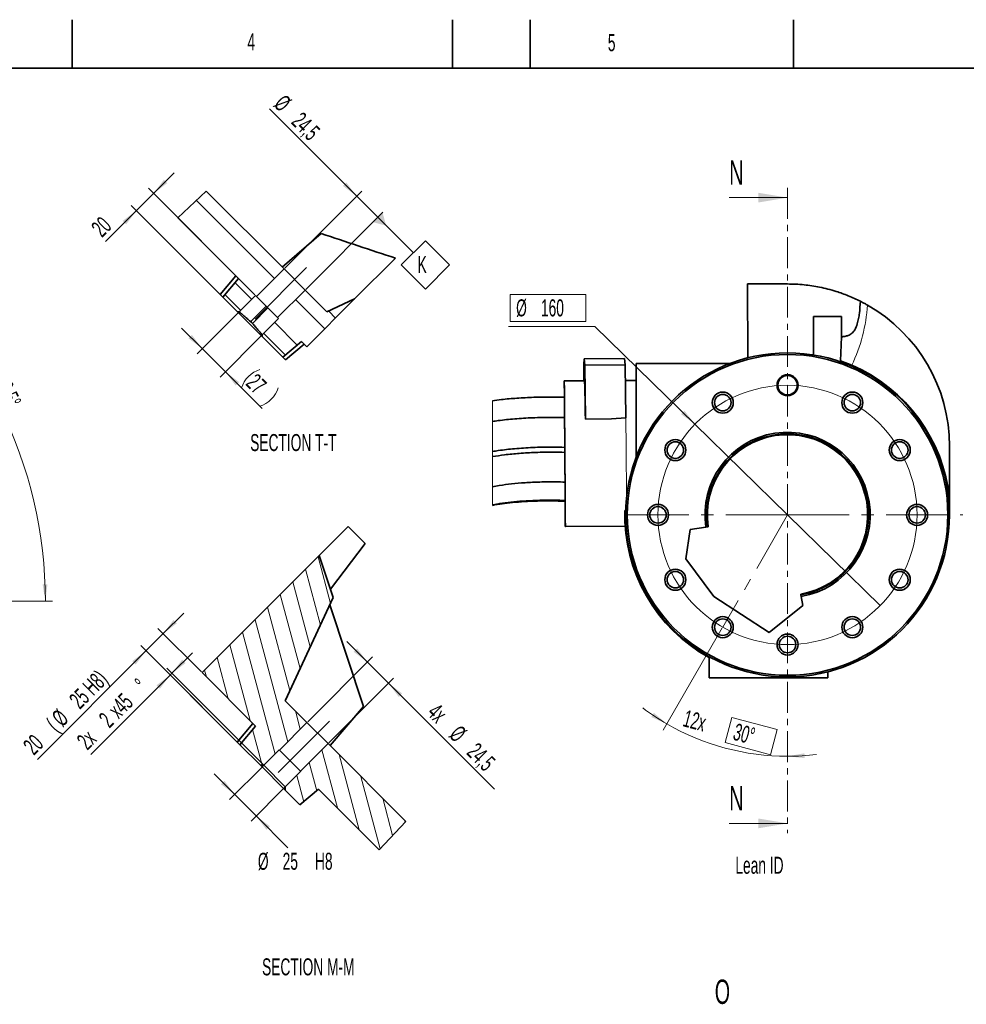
# Model space of a CAD drawing. Header units: millimetres. Extents: x 0 to 6335, y 0 to 4200.
# Tile 11 of 12: x 2139 to 4088, y 2175 to 4200. Entities that reach past the tile are written whole.
import ezdxf

# ---------------------------------------------------------------- set-up
doc = ezdxf.new("R2010")
doc.units = ezdxf.units.MM
doc.header["$LTSCALE"] = 10
doc.linetypes.add('CENTER', pattern=[10.16, 6.35, -1.27, 1.27, -1.27])
doc.linetypes.add('CENTERX2', pattern=[20.32, 12.7, -2.54, 2.54, -2.54])
doc.styles.add('SLDTEXTSTYLE0', font='TXT', dxfattribs={"width": 0.605})
doc.dimstyles.new('SLDDIMSTYLE13', dxfattribs={"dimtxt": 35, "dimasz": 35, "dimexe": 0, "dimexo": 0.0625, "dimgap": -8.75, "dimtad": 1, "dimdec": 4, "dimlfac": 3, "dimzin": 12, "dimdsep": 46, "dimtxsty": 'SLDTEXTSTYLE0', "dimsah": 1, "dimcen": 0.09, "dimadec": 1, "dimazin": 3, "dimtfac": 1, "dimtofl": 0, "dimtmove": 0, "dimatfit": 3, "dimfxl": 1, "dimfrac": 2, "dimtolj": 1, "dimarcsym": 0})
doc.dimstyles.new('SLDDIMSTYLE18', dxfattribs={"dimtxt": 35, "dimasz": 35, "dimexe": 0, "dimexo": 0.0625, "dimgap": 8.75, "dimtad": 1, "dimdec": 1, "dimlfac": 0.4, "dimrnd": 1e-09, "dimzin": 12, "dimdsep": 46, "dimtxsty": 'SLDTEXTSTYLE0', "dimsah": 1, "dimcen": 0.09, "dimadec": 0, "dimazin": 3, "dimtfac": 1, "dimtmove": 0, "dimatfit": 0, "dimfxl": 1, "dimfrac": 2, "dimtolj": 1, "dimtzin": 12, "dimarcsym": 0})
doc.dimstyles.new('SLDDIMSTYLE23', dxfattribs={"dimtxt": 35, "dimasz": 35, "dimexe": 0, "dimexo": 0.0625, "dimgap": -8.75, "dimtad": 0, "dimtih": 1, "dimtoh": 1, "dimdec": 1, "dimlfac": 0.3, "dimrnd": 1e-09, "dimzin": 12, "dimdsep": 46, "dimtxsty": 'SLDTEXTSTYLE0', "dimblk1": 'NONE', "dimsah": 1, "dimcen": 0, "dimadec": 0, "dimazin": 3, "dimtfac": 1, "dimtmove": 0, "dimatfit": 3, "dimldrblk": 'NONE', "dimfxl": 1, "dimfrac": 2, "dimtolj": 1, "dimarcsym": 0})
doc.dimstyles.new('SLDDIMSTYLE3', dxfattribs={"dimtxt": 35, "dimasz": 35, "dimexe": 0, "dimexo": 0.0625, "dimgap": 8.75, "dimtad": 1, "dimdec": 4, "dimlfac": 10, "dimzin": 12, "dimdsep": 46, "dimtxsty": 'SLDTEXTSTYLE0', "dimsah": 1, "dimcen": 0.09, "dimadec": 1, "dimazin": 3, "dimtfac": 1, "dimtofl": 0, "dimtmove": 0, "dimatfit": 3, "dimfxl": 1, "dimfrac": 2, "dimtolj": 1, "dimtzin": 12, "dimarcsym": 0})
doc.dimstyles.new('SLDDIMSTYLE7', dxfattribs={"dimtxt": 35, "dimasz": 35, "dimexe": 0, "dimexo": 0.0625, "dimgap": 8.75, "dimtad": 1, "dimdec": 1, "dimlfac": 0.4, "dimrnd": 1e-09, "dimzin": 12, "dimdsep": 46, "dimtxsty": 'SLDTEXTSTYLE0', "dimsah": 1, "dimcen": 0.09, "dimadec": 0, "dimazin": 3, "dimtfac": 1, "dimtmove": 0, "dimatfit": 0, "dimfxl": 1, "dimfrac": 2, "dimtolj": 1, "dimtzin": 12, "dimarcsym": 0})
doc.dimstyles.new('SLDDIMSTYLE8', dxfattribs={"dimtxt": 35, "dimasz": 35, "dimexe": 0, "dimexo": 0.0625, "dimgap": 8.75, "dimtad": 0, "dimtih": 1, "dimtoh": 1, "dimdec": 1, "dimlfac": 0.4, "dimrnd": 1e-09, "dimzin": 12, "dimdsep": 46, "dimtxsty": 'SLDTEXTSTYLE0', "dimsah": 1, "dimcen": 0.09, "dimadec": 0, "dimazin": 3, "dimtfac": 1, "dimtmove": 0, "dimatfit": 0, "dimfxl": 1, "dimfrac": 2, "dimtolj": 1, "dimarcsym": 0})

# ---------------------------------------------------------------- blocks, each defined once
blk = doc.blocks.new('_D_3')
at = {"color": 7, "linetype": 'Continuous', "lineweight": 0}
for p, q in [((1534.5, 3322.5), (1848.3, 3731.6)), ((1635.6, 3003.6), (2207.3, 3003.6))]:
    blk.add_line(p, q, dxfattribs=at)
at = {"color": 7, "linetype": 'Continuous', "lineweight": 18}
blk.add_arc((1289.7, 3003.6), 902.6, 0, 52.5, dxfattribs=at)
for points in [[(1839.2, 3719.7), (1863.4, 3693.9), (1869.6, 3701.7)], [(2192.3, 3003.6), (2196.6, 3038.7), (2186.6, 3038.5)]]:
    blk.add_solid(points, dxfattribs=at)
at = {"color": 7, "linetype": 'Continuous', "lineweight": 18, "insert": (2114.7, 3473.3), "char_height": 35, "attachment_point": 1, "rotation": 296.25, "style": 'SLDTEXTSTYLE0'}
blk.add_mtext('52,5°', dxfattribs=at)
blk = doc.blocks.new('_D_9')
at = {"color": 7, "linetype": 'Continuous', "lineweight": 0}
for p, q in [((2452.8, 2855.5), (2495.2, 2897.9)), ((2591.2, 2709.9), (2438.6, 2862.5)), ((2640.6, 2667.6), (2442.1, 2866.1)), ((2449.2, 2851.9), (2286.1, 2688.8)), ((2449.2, 2851.9), (2452.8, 2855.5))]:
    blk.add_line(p, q, dxfattribs=at)
at = {"color": 7, "linetype": 'Continuous', "lineweight": 18}
for points in [[(2452.8, 2855.5), (2481, 2876.7), (2474, 2883.7)], [(2449.2, 2851.9), (2420.9, 2830.7), (2428, 2823.6)]]:
    blk.add_solid(points, dxfattribs=at)
at = {"color": 7, "linetype": 'Continuous', "lineweight": 18, "char_height": 35, "attachment_point": 1, "rotation": 45, "style": 'SLDTEXTSTYLE0'}
for s, insert in [('x45', (2318.4, 2785)), ('%%d', (2373.3, 2839.8)), ('2', (2299.5, 2766.1)), ('2x', (2254.1, 2720.7))]:
    blk.add_mtext(s, dxfattribs=dict(at, insert=insert))
blk = doc.blocks.new('_D_10')
at = {"color": 7, "linetype": 'Continuous', "lineweight": 0}
for p, q in [((2434.7, 2937.1), (2477.2, 2979.5)), ((2434.7, 2937.1), (2399.4, 2901.8)), ((2513.6, 2858.3), (2424.1, 2947.7)), ((2399.4, 2901.8), (2175.8, 2678.2)), ((2591.2, 2709.9), (2388.8, 2912.4))]:
    blk.add_line(p, q, dxfattribs=at)
at = {"color": 7, "linetype": 'Continuous', "lineweight": 18}
for points in [[(2434.7, 2937.1), (2463, 2958.3), (2456, 2965.4)], [(2399.4, 2901.8), (2371.1, 2880.5), (2378.2, 2873.5)]]:
    blk.add_solid(points, dxfattribs=at)
at = {"color": 7, "linetype": 'Continuous', "lineweight": 18, "char_height": 35, "attachment_point": 1, "rotation": 45, "style": 'SLDTEXTSTYLE0'}
for s, insert in [('25 H8)', (2238.5, 2804.8)), ('%%c', (2202.5, 2768.6)), ('(', (2190.9, 2757.2)), ('20', (2143.8, 2710.1))]:
    blk.add_mtext(s, dxfattribs=dict(at, insert=insert))
blk = doc.blocks.new('_D_11')
at = {"color": 7, "linetype": 'Continuous', "lineweight": 0}
for p, q in [((2855.1, 2878.5), (2812.7, 2920.9)), ((2732.2, 2755.6), (2865.7, 2889.1)), ((2855.1, 2878.5), (2898.4, 2835.2)), ((2775.5, 2712.3), (2909, 2845.8)), ((2898.4, 2835.2), (3116.5, 2617.1))]:
    blk.add_line(p, q, dxfattribs=at)
at = {"color": 7, "linetype": 'Continuous', "lineweight": 18}
for points in [[(2855.1, 2878.5), (2833.9, 2906.8), (2826.8, 2899.7)], [(2898.4, 2835.2), (2919.7, 2806.9), (2926.7, 2814)]]:
    blk.add_solid(points, dxfattribs=at)
at = {"color": 7, "linetype": 'Continuous', "lineweight": 18, "char_height": 35, "attachment_point": 1, "rotation": 315, "style": 'SLDTEXTSTYLE0'}
for s, insert in [('4x', (3000.8, 2796.7)), ('%%c', (3046.1, 2751.3)), ('24,5', (3082.3, 2715.3))]:
    blk.add_mtext(s, dxfattribs=dict(at, insert=insert))
blk = doc.blocks.new('_D_12')
at = {"color": 7, "linetype": 'Continuous', "lineweight": 0}
for p, q in [((2640.6, 2664.8), (2571.4, 2595.6)), ((2582, 2606.2), (2539.6, 2648.7)), ((2684.8, 2620.6), (2615.6, 2551.4)), ((2582, 2606.2), (2626.2, 2562)), ((2626.2, 2562), (2691.6, 2496.6))]:
    blk.add_line(p, q, dxfattribs=at)
at = {"color": 7, "linetype": 'Continuous', "lineweight": 18}
for points in [[(2582, 2606.2), (2560.8, 2634.5), (2553.7, 2627.4)], [(2626.2, 2562), (2647.4, 2533.8), (2654.5, 2540.8)]]:
    blk.add_solid(points, dxfattribs=at)
at = {"color": 7, "linetype": 'Continuous', "lineweight": 18, "char_height": 35, "attachment_point": 1, "style": 'SLDTEXTSTYLE0'}
for s, insert in [('%%c', (2629.7, 2486.3)), ('25', (2680.7, 2486.4)), ('H8', (2747.3, 2486.4))]:
    blk.add_mtext(s, dxfattribs=dict(at, insert=insert))
blk = doc.blocks.new('_D_28')
at = {"color": 7, "linetype": 'Continuous', "lineweight": 0}
for p, q in [((2833.1, 3836.9), (2653.4, 4016.6)), ((2684.9, 3688.6), (2843.7, 3847.5)), ((2833.1, 3836.9), (2876.4, 3793.5)), ((2728.2, 3645.3), (2887, 3804.1))]:
    blk.add_line(p, q, dxfattribs=at)
at = {"color": 7, "linetype": 'Continuous', "lineweight": 18}
blk.add_solid([(2833.1, 3836.9), (2811.9, 3865.1), (2804.8, 3858.1)], dxfattribs=at)
at = {"color": 7, "linetype": 'Continuous', "lineweight": 18, "char_height": 35, "attachment_point": 1, "rotation": 315, "style": 'SLDTEXTSTYLE0'}
for s, insert in [('%%c', (2685.3, 4048.5)), ('24,5', (2721.4, 4012.5))]:
    blk.add_mtext(s, dxfattribs=dict(at, insert=insert))
blk = doc.blocks.new('_D_29')
at = {"color": 7, "linetype": 'Continuous', "lineweight": 0}
for p, q in [((2415, 3842.6), (2457.5, 3885)), ((2623.3, 3634.3), (2404.4, 3853.2)), ((2415, 3842.6), (2379.7, 3807.2)), ((2556, 3630.9), (2369.1, 3817.8)), ((2379.7, 3807.2), (2315.9, 3743.4))]:
    blk.add_line(p, q, dxfattribs=at)
at = {"color": 7, "linetype": 'Continuous', "lineweight": 18}
for points in [[(2415, 3842.6), (2443.3, 3863.8), (2436.2, 3870.8)], [(2379.7, 3807.2), (2351.4, 3786), (2358.5, 3778.9)]]:
    blk.add_solid(points, dxfattribs=at)
at = {"color": 7, "linetype": 'Continuous', "lineweight": 18, "insert": (2284, 3775.3), "char_height": 35, "attachment_point": 1, "rotation": 45, "style": 'SLDTEXTSTYLE0'}
blk.add_mtext('20', dxfattribs=at)
blk = doc.blocks.new('_D_30')
at = {"color": 7, "linetype": 'Continuous', "lineweight": 0}
for p, q in [((2589.7, 3597.9), (2504.6, 3512.7)), ((2515.2, 3523.3), (2472.8, 3565.8)), ((2637.4, 3550.1), (2552.3, 3465)), ((2515.2, 3523.3), (2562.9, 3475.6)), ((2562.9, 3475.6), (2638.2, 3400.3))]:
    blk.add_line(p, q, dxfattribs=at)
at = {"color": 7, "linetype": 'Continuous', "lineweight": 18}
for centre, start, end in [((2652.9, 3423.6), 108.4349, 161.5651), ((2614.7, 3461.8), 288.4349, 341.5651)]:
    blk.add_arc(centre, 60.1, start, end, dxfattribs=at)
for points in [[(2515.2, 3523.3), (2494, 3551.6), (2486.9, 3544.5)], [(2562.9, 3475.6), (2584.1, 3447.3), (2591.2, 3454.4)]]:
    blk.add_solid(points, dxfattribs=at)
at = {"color": 7, "linetype": 'Continuous', "lineweight": 18, "insert": (2627.8, 3474.5), "char_height": 35, "attachment_point": 1, "rotation": 315, "style": 'SLDTEXTSTYLE0'}
blk.add_mtext('27', dxfattribs=at)
blk = doc.blocks.new('SW_DATUMTAG_3')
at = {"color": 0, "linetype": 'Continuous', "lineweight": 18}
for p, q in [((-82, 124.9), (-8.7, 51.6)), ((-33.5, 26.9), (16, 76.4)), ((16, 76.4), (65.5, 26.9)), ((16, -22.6), (-33.5, 26.9)), ((65.5, 26.9), (16, -22.6))]:
    blk.add_line(p, q, dxfattribs=at)
at = {"color": 0, "linetype": 'Continuous', "lineweight": 0}
blk.add_solid([(-72.1, 134.8), (-91.9, 115), (-64.7, 107.6)], dxfattribs=at)
at = {"color": 0, "linetype": 'Continuous', "lineweight": 0, "insert": (0, 45.1), "char_height": 35, "attachment_point": 1, "style": 'SLDTEXTSTYLE0'}
blk.add_mtext('K', dxfattribs=at)
blk = doc.blocks.new('_D_35')
at = {"color": 7, "linetype": 'Continuous', "lineweight": 0}
for p, q in [((3585.6, 2948.7), (3464.2, 2738.3)), ((3591.4, 2712.9), (3605.3, 2764.7)), ((3605.3, 2764.7), (3698.8, 2739.7)), ((3698.8, 2739.7), (3684.9, 2687.8)), ((3684.9, 2687.8), (3591.4, 2712.9))]:
    blk.add_line(p, q, dxfattribs=at)
at = {"color": 7, "linetype": 'Continuous', "lineweight": 18}
for start, end in [(233.0851, 240), (240, 270), (270, 276.9149)]:
    blk.add_arc((3720, 3181.3), 496.5, start, end, dxfattribs=at)
for points in [[(3471.7, 2751.3), (3444.7, 2774.1), (3439.4, 2765.6)], [(3720, 2684.8), (3755.1, 2681), (3754.8, 2691)]]:
    blk.add_solid(points, dxfattribs=at)
at = {"color": 7, "linetype": 'Continuous', "lineweight": 18, "char_height": 35, "attachment_point": 1, "rotation": 345, "style": 'SLDTEXTSTYLE0'}
for s, insert in [('12x', (3511.4, 2781)), ('30°', (3614.7, 2753.3))]:
    blk.add_mtext(s, dxfattribs=dict(at, insert=insert))
blk = doc.blocks.new('_D_36')
at = {"color": 7, "linetype": 'Continuous', "lineweight": 0}
for p, q in [((3149.3, 3579.5), (3149.3, 3635)), ((3149.3, 3635), (3304.6, 3635)), ((3304.6, 3635), (3304.6, 3579.5)), ((3323.6, 3568.8), (3145.3, 3568.8)), ((3304.6, 3579.5), (3149.3, 3579.5)), ((3529.3, 3367.8), (3323.6, 3568.8)), ((3910.6, 2994.9), (3529.3, 3367.8))]:
    blk.add_line(p, q, dxfattribs=at)
at = {"color": 7, "linetype": 'Continuous', "lineweight": 18}
blk.add_solid([(3529.3, 3367.8), (3507.7, 3395.8), (3500.7, 3388.6)], dxfattribs=at)
at = {"color": 7, "linetype": 'Continuous', "lineweight": 18, "char_height": 35, "attachment_point": 1, "style": 'SLDTEXTSTYLE0'}
for s, insert in [('%%c', (3161.3, 3624.7)), ('160', (3212.4, 3624.7))]:
    blk.add_mtext(s, dxfattribs=dict(at, insert=insert))
blk = doc.blocks.new('_None')

msp = doc.modelspace()

# ---------------------------------------------------------------- hatches: boundary and pattern name
at = {"linetype": 'Continuous', "lineweight": 18}
h = msp.add_hatch(dxfattribs=at)
h.set_pattern_fill('ANSI32', scale=10, angle=90, style=0)
h.paths.add_polyline_path([(2683.494871, 3687.223413), (2523.491433, 3847.226851), (2464.947474, 3792.633725), (2589.665836, 3667.915363), (2557.403688, 3629.466833), (2587.593514, 3599.277007), (2591.129048, 3599.277007), (2624.71662, 3632.864579), (2626.926329, 3630.65487)], flags=0)
h = msp.add_hatch(dxfattribs=at)
h.set_pattern_fill('ANSI32', scale=10, angle=90, style=0)
h.paths.add_polyline_path([(2828.906473, 3625.542694), (2771.803257, 3598.915027), (2726.805161, 3643.913122), (2670.236619, 3587.34458), (2672.446328, 3585.134871), (2638.858756, 3551.547299), (2638.858756, 3548.011765), (2681.147375, 3505.723146), (2719.595905, 3537.985294), (2730.472489, 3527.10871)], flags=0)
h = msp.add_hatch(dxfattribs=at)
h.set_pattern_fill('ANSI31', scale=10, angle=60, style=0)
h.paths.add_polyline_path([(2784.755636, 3011.361157), (2755.855395, 3097.734873), (2514.986623, 2856.866101), (2624.882892, 2746.969833), (2592.620744, 2708.521302), (2634.909363, 2666.232683), (2641.980431, 2666.232683), (2673.800236, 2698.052488), (2674.242178, 2697.610547), (2730.81072, 2754.179089), (2685.812625, 2799.177184)], flags=0)
h = msp.add_hatch(dxfattribs=at)
h.set_pattern_fill('ANSI31', scale=10, angle=60, style=0)
h.paths.add_polyline_path([(2717.99441, 2653.858314), (2686.174605, 2622.038509), (2686.174605, 2614.967442), (2716.364431, 2584.777616), (2754.812961, 2617.039763), (2879.531323, 2492.321401), (2934.124448, 2550.865361), (2774.12101, 2710.868799), (2717.552468, 2654.300256)], flags=0)

# ---------------------------------------------------------------- linework, layer by layer
at = {"color": 7, "linetype": 'Continuous', "lineweight": 35}
for p, q in [((2247.5, 4100), (2247.5, 4200)), ((3030, 4100), (3030, 4200)), ((3190, 4100), (3190, 4200)), ((3732.5, 4100), (3732.5, 4200)), ((5860, 4100), (200, 4100)), ((2523.491433, 3847.226851), (2464.947474, 3792.633725)), ((2683.494871, 3687.223413), (2523.491433, 3847.226851)), ((2589.665836, 3667.915363), (2464.947474, 3792.633725)), ((2759.757063, 3760.222298), (2679.651095, 3691.067189)), ((2828.906473, 3625.542694), (2912.718113, 3709.354334)), ((2626.926329, 3630.65487), (2683.494871, 3687.223413)), ((2683.494871, 3687.223413), (2726.805161, 3643.913122)), ((2584.362535, 3673.218664), (2552.100387, 3634.770134)), ((2589.665836, 3667.915363), (2557.403688, 3629.466833)), ((3637.822352, 3656.341419), (3638.371162, 3504.587471)), ((3637.822352, 3656.341419), (3719.950027, 3656.341419)), ((2557.403688, 3629.466833), (2552.100387, 3634.770134)), ((2587.593514, 3599.277007), (2557.403688, 3629.466833)), ((2624.71662, 3632.864579), (2591.129048, 3599.277007)), ((2624.71662, 3632.864579), (2626.926329, 3630.65487)), ((2670.236619, 3587.34458), (2626.926329, 3630.65487)), ((2726.805161, 3643.913122), (2670.236619, 3587.34458)), ((2771.803257, 3598.915027), (2726.805161, 3643.913122)), ((2828.906473, 3625.542694), (2730.472489, 3527.10871)), ((2771.803257, 3598.915027), (2828.906473, 3625.542694)), ((3869.819996, 3620.749747), (3869.819897, 3620.746816)), ((2587.593514, 3599.277007), (2591.129048, 3599.277007)), ((2638.858756, 3548.011765), (2587.593514, 3599.277007)), ((2638.858756, 3551.547299), (2672.446328, 3585.134871)), ((2670.236619, 3587.34458), (2672.446328, 3585.134871)), ((3773.510761, 3589.674766), (3773.509147, 3510.34374)), ((3773.510761, 3589.674766), (3830.752728, 3589.674766)), ((3830.768672, 3547.679221), (3830.752728, 3589.674766)), ((2638.858756, 3551.547299), (2638.858756, 3548.011765)), ((2681.147375, 3505.723146), (2638.858756, 3548.011765)), ((3828.929968, 3498.119523), (3830.768672, 3547.679221)), ((2681.147375, 3505.723146), (2719.595905, 3537.985294)), ((2686.450675, 3500.419845), (2724.899206, 3532.681993)), ((2730.472489, 3527.10871), (2719.595905, 3537.985294)), ((2686.450675, 3500.419845), (2681.147375, 3505.723146)), ((3300.659068, 3495.99278), (3300.989488, 3495.995462)), ((3300.933857, 3457.335169), (3300.659068, 3495.99278)), ((3300.659068, 3495.99278), (3300.990234, 3493.114943)), ((3300.987899, 3502.132182), (3384.313964, 3502.809043)), ((3300.990234, 3493.114943), (3300.987899, 3502.132182)), ((3300.987899, 3502.132182), (3302.425501, 3489.639496)), ((3302.425501, 3489.639496), (3385.751565, 3490.316381)), ((3302.425501, 3489.639496), (3303.789975, 3378.593782)), ((3384.313964, 3502.809043), (3385.751565, 3490.316381)), ((3385.751565, 3490.316381), (3387.093467, 3381.108031)), ((3601.647747, 3493.008077), (3408.283353, 3493.008077)), ((3408.283353, 3299.557328), (3408.283353, 3493.008077)), ((3828.929968, 3498.119523), (3852.132417, 3489.16087)), ((3301.770912, 3457.341179), (3260.422182, 3457.044596)), ((3408.280165, 3458.127166), (3386.1493, 3457.947383)), ((3303.789975, 3378.593782), (3303.784276, 3378.633072)), ((3303.789975, 3378.593782), (3357.428236, 3379.029492)), ((3357.428236, 3379.029492), (3387.093467, 3381.108031)), ((4053.283341, 3323.00808), (4053.283341, 3214.716393)), ((3262.198488, 3210.712097), (3262.196414, 3211.063423)), ((4053.283341, 3214.716393), (4053.283341, 3181.341418)), ((3386.733368, 3190.160472), (3385.065784, 3190.147644)), ((2815.507005, 3157.386483), (2755.855395, 3097.734873)), ((2850.473665, 3122.419823), (2815.507005, 3157.386483)), ((3262.572941, 3157.187626), (3385.75437, 3158.07116)), ((3510.568646, 3090.626776), (3519.47692, 3151.380513)), ((3519.47692, 3151.380513), (3551.81732, 3156.21382)), ((3551.81732, 3156.21382), (3555.11404, 3156.706517)), ((3555.11404, 3156.706517), (3556.762407, 3156.952868)), ((2779.036304, 3028.454438), (2850.473665, 3122.419823)), ((2755.855395, 3097.734873), (2514.986623, 2856.866101)), ((2755.855395, 3097.734873), (2784.755636, 3011.361157)), ((3510.568646, 3090.626776), (3568.116409, 3013.390642)), ((3747.457944, 3016.960488), (3747.182868, 3018.604297)), ((2784.755636, 3011.361157), (2685.812625, 2799.177184)), ((3568.116409, 3013.390642), (3682.328718, 2939.220292)), ((3748.008119, 3013.67287), (3747.457944, 3016.960488)), ((3748.008119, 3013.67287), (3751.142181, 2994.944351)), ((2847.317487, 2786.873247), (2777.675738, 2996.178267)), ((3682.328718, 2939.220292), (3751.142181, 2994.944351)), ((3558.283356, 2846.341416), (3558.283356, 2887.932345)), ((2624.882892, 2746.969833), (2514.986623, 2856.866101)), ((3802.990573, 2858.517354), (3802.990573, 2846.341416)), ((3719.950027, 2846.341416), (3558.283356, 2846.341416)), ((3719.950027, 2846.341416), (3759.592555, 2846.341416)), ((3759.592555, 2846.341416), (3802.990573, 2846.341416)), ((2730.81072, 2754.179089), (2685.812625, 2799.177184)), ((2847.317487, 2786.873247), (2778.190616, 2706.799193)), ((2619.579591, 2752.273133), (2587.317443, 2713.824603)), ((2624.882892, 2746.969833), (2592.620744, 2708.521302)), ((2674.242178, 2697.610547), (2730.81072, 2754.179089)), ((2730.81072, 2754.179089), (2774.12101, 2710.868799)), ((2592.620744, 2708.521302), (2587.317443, 2713.824603)), ((2634.909363, 2666.232683), (2592.620744, 2708.521302)), ((2641.980431, 2666.232683), (2673.800236, 2698.052488)), ((2673.800236, 2698.052488), (2674.242178, 2697.610547)), ((2717.552468, 2654.300256), (2674.242178, 2697.610547)), ((2774.12101, 2710.868799), (2717.552468, 2654.300256)), ((2934.124448, 2550.865361), (2774.12101, 2710.868799)), ((2634.909363, 2666.232683), (2641.980431, 2666.232683)), ((2686.174605, 2614.967442), (2634.909363, 2666.232683)), ((2641.980431, 2666.232683), (2686.174605, 2622.038509)), ((2717.99441, 2653.858314), (2686.174605, 2622.038509)), ((2717.552468, 2654.300256), (2717.99441, 2653.858314)), ((2686.174605, 2622.038509), (2686.174605, 2614.967442)), ((2716.364431, 2584.777616), (2686.174605, 2614.967442)), ((2716.364431, 2584.777616), (2754.812961, 2617.039763)), ((2879.531323, 2492.321401), (2754.812961, 2617.039763)), ((2879.531323, 2492.321401), (2934.124448, 2550.865361))]:
    msp.add_line(p, q, dxfattribs=at)
at = {"color": 7, "linetype": 'CENTER', "lineweight": 18}
msp.add_line((3719.950018, 3853.981419), (3719.950018, 2526.772598), dxfattribs=at)
at = {"color": 7, "linetype": 'Continuous', "lineweight": 18}
for p, q in [((3599.950018, 3833.981419), (3719.950018, 3833.981419)), ((3112.402615, 3416.18298), (3112.402615, 3200.892425)), ((3599.950018, 2546.772598), (3719.950018, 2546.772598))]:
    msp.add_line(p, q, dxfattribs=at)
at = {"color": 7, "linetype": 'CENTERX2', "lineweight": 18, "ltscale": 2.5}
for p, q in [((2729.898754, 3690.317005), (2623.832736, 3584.250988)), ((2671.148585, 2651.206664), (2777.214603, 2757.272681))]:
    msp.add_line(p, q, dxfattribs=at)
at = {"color": 8, "linetype": 'Continuous', "lineweight": 18}
for p, q in [((2646.813707, 3610.767492), (2614.923304, 3578.877089)), ((2650.349241, 3607.231958), (2618.458838, 3575.341555)), ((3870.326387, 3480.693956), (3870.333192, 3478.824233))]:
    msp.add_line(p, q, dxfattribs=at)
at = {"color": 7, "linetype": 'CENTERX2', "lineweight": 18}
for q in [(3367.75268, 3181.34142), (3586.616685, 2950.401312), (4080.836397, 3181.34142)]:
    msp.add_line((3719.950018, 3181.34142), q, dxfattribs=at)
at = {"color": 7, "linetype": 'Continuous', "lineweight": 35, "flags": 128}
for points in [[(3260.599382, 3423.675507), (3260.597569, 3423.959722), (3260.548345, 3431.805581), (3260.506548, 3438.675587), (3260.472511, 3444.515948), (3260.446484, 3449.280967), (3260.428689, 3452.933341), (3260.419264, 3455.44451), (3260.418271, 3456.794803), (3260.425734, 3456.973667), (3260.441579, 3455.979685), (3260.465694, 3453.820656), (3260.49788, 3450.513467), (3260.53789, 3446.083973), (3260.585412, 3440.566892), (3260.640075, 3434.005365), (3260.701442, 3426.450749), (3260.769044, 3417.962203), (3260.842345, 3408.606112), (3260.920788, 3398.455739), (3261.003725, 3387.590508), (3261.090537, 3376.095454), (3261.18054, 3364.060556), (3261.273014, 3351.579964), (3261.367251, 3338.751405), (3261.462507, 3325.675239), (3261.558036, 3312.453836), (3261.653093, 3299.190648), (3261.746933, 3285.989498), (3261.838811, 3272.953677), (3261.928032, 3260.185232), (3262.013875, 3247.784088), (3262.095682, 3235.847302), (3262.172808, 3224.468278), (3262.244656, 3213.736096), (3262.310644, 3203.734734), (3262.370273, 3194.542475), (3262.423073, 3186.231259), (3262.468633, 3178.866124), (3262.506594, 3172.504725), (3262.536657, 3167.196839), (3262.558574, 3162.98401), (3262.572209, 3159.899212), (3262.577412, 3157.966588), (3262.574183, 3157.201258), (3262.562511, 3157.609217), (3262.542518, 3159.187269), (3262.514343, 3161.923066), (3262.478207, 3165.795195), (3262.434398, 3170.773353), (3262.38325, 3176.818574), (3262.325185, 3183.883556), (3262.260625, 3191.912997), (3262.190106, 3200.844058), (3262.123796, 3209.361587)], [(3303.784276, 3378.633072), (3303.615253, 3390.390808), (3303.440984, 3401.45425), (3303.26294, 3411.730811), (3303.082599, 3421.134512), (3302.901469, 3429.586624), (3302.721072, 3437.016467), (3302.542916, 3443.361878), (3302.368492, 3448.569735), (3302.199258, 3452.596451), (3302.03663, 3455.408374), (3301.881969, 3456.981962), (3301.770912, 3457.341179)]]:
    msp.add_lwpolyline(points, dxfattribs=at)
at = {"color": 8, "linetype": 'Continuous', "lineweight": 18, "flags": 128}
msp.add_lwpolyline([(3387.093467, 3381.108031), (3387.25566, 3368.942921), (3387.410184, 3356.276239), (3387.555768, 3343.212267), (3387.69121, 3329.858517), (3387.815399, 3316.324947), (3387.927312, 3302.722931), (3388.026024, 3289.164451), (3388.110728, 3275.761117), (3388.180721, 3262.62326), (3388.235433, 3249.859013), (3388.274409, 3237.573465), (3388.297329, 3225.867746), (3388.304007, 3214.838198)], dxfattribs=at)
at = {"color": 7, "linetype": 'Continuous', "lineweight": 35}
for centre, radius in [((3719.950016, 3181.34141), 333.333331), ((3719.950022, 3181.341414), 330.000003), ((3719.950014, 3448.008083), 21.666677), ((3719.950025, 3448.008083), 20), ((3586.616691, 3412.281523), 21.666667), ((3586.616679, 3412.281513), 16.999992), ((3853.28335, 3412.281536), 21.666673), ((3853.283355, 3412.281519), 17.000003), ((3489.009915, 3314.674758), 21.666669), ((3489.009911, 3314.674751), 16.999999), ((3950.89013, 3314.674772), 21.666674), ((3950.890135, 3314.674754), 17.000005), ((3453.283351, 3181.34142), 21.666666), ((3986.6167, 3181.34142), 21.666675), ((3453.283351, 3181.341418), 16.999999), ((3986.616681, 3181.341408), 16.999983), ((3489.009912, 3048.008085), 21.666668), ((3489.009909, 3048.008085), 17), ((3950.890127, 3048.008099), 21.666674), ((3950.890133, 3048.008088), 17.000005), ((3586.61669, 2950.401309), 21.666669), ((3586.616681, 2950.401309), 16.999994), ((3853.283348, 2950.401322), 21.666675), ((3853.283357, 2950.401315), 17.000005), ((3719.950017, 2914.674761), 21.666673), ((3719.950023, 2914.674753), 17.000005)]:
    msp.add_circle(centre, radius, dxfattribs=at)
at = {"color": 7, "linetype": 'Continuous', "lineweight": 18}
msp.add_circle((3719.950018, 3181.34142), 266.666667, dxfattribs=at)
at = {"color": 8, "linetype": 'Continuous', "lineweight": 18}
msp.add_arc((3553.282683, 3633.008275), 331.667363, 334.29677145, 356.538507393, dxfattribs=at)
at = {"color": 7, "linetype": 'Continuous', "lineweight": 35}
for centre, radius, start, end in [((3719.95008, 3323.008157), 333.333261, 359.999986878, 60.449879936), ((3719.949917, 3181.34136), 335.000097, 5.71768832, 66.760559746), ((3719.950013, 3181.341415), 169.999996, 279.500004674, 188.499998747), ((3719.950018, 3181.341425), 166.666668, 279.499996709, 188.500001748), ((3719.95002, 3181.341418), 164.999995, 279.499997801, 188.499999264), ((3719.949993, 3181.341414), 334.999975, 178.493677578, 241.145499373)]:
    msp.add_arc(centre, radius, start, end, dxfattribs=at)
for points in [[(2912.718113, 3709.354334), (2861.736381, 3726.325579), (2810.748639, 3743.279473), (2759.757063, 3760.222298)], [(2614.923304, 3578.877089), (2616.195796, 3577.792558), (2617.374307, 3576.614047), (2618.458838, 3575.341555)]]:
    msp.add_open_spline(points, degree=3, dxfattribs=at)
for points, knots in [([(3719.950027, 3656.341419), (3725.458587, 3656.262197), (3736.900308, 3656.097647), (3753.537268, 3654.776581), (3770.056292, 3652.687385), (3786.311714, 3649.812989), (3803.121851, 3645.962932), (3822.911745, 3640.285979), (3845.446549, 3632.30922), (3861.621319, 3624.63811), (3869.819946, 3620.749796)], [0, 0, 0, 0, 0.1063207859, 0.220836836, 0.3219201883, 0.4276379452, 0.5393472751, 0.6546351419, 0.824942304, 1, 1, 1, 1]), ([(3869.819897, 3620.746816), (3869.352101, 3612.481341), (3868.675905, 3600.533652), (3866.231655, 3585.044487), (3863.557196, 3573.589761), (3859.561371, 3563.081122), (3852.971481, 3554.655541), (3845.486238, 3550.40889), (3838.0324, 3548.46074), (3833.327438, 3547.877856), (3830.887604, 3547.688453), (3830.768672, 3547.679221)], [0, 0, 0, 0, 0.2678212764, 0.387133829, 0.5071061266, 0.6486098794, 0.7475865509, 0.8468573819, 0.9207668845, 0.9961376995, 1, 1, 1, 1]), ([(3884.344953, 3612.982963), (3882.572874, 3613.976916), (3877.783665, 3616.663167), (3872.897934, 3619.170294), (3869.819996, 3620.749747)], [0, 0, 0, 0, 0.3700148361, 1, 1, 1, 1]), ([(2591.129048, 3599.277007), (2591.129048, 3599.277007), (2591.167501, 3599.243856), (2591.321612, 3599.111009), (2591.43646, 3599.012009), (2591.891115, 3598.620143), (2592.339974, 3598.233311), (2593.238312, 3597.459489), (2593.57453, 3597.169924), (2594.307835, 3596.538539), (2595.104874, 3595.85243), (2596.027816, 3595.058396), (2597.014759, 3594.209602), (2597.543446, 3593.755063), (2599.199842, 3592.331542), (2600.397361, 3591.303096), (2602.330761, 3589.644286), (2602.998243, 3589.071854), (2604.380799, 3587.886786), (2605.08763, 3587.281217), (2607.239132, 3585.438935), (2608.7206, 3584.17168), (2611.014484, 3582.211845), (2611.793703, 3581.546488), (2613.353983, 3580.215026), (2614.137127, 3579.547138), (2614.923304, 3578.877089)], [0, 0, 0, 0, 0.0625, 0.0625, 0.125, 0.125, 0.25, 0.25, 0.3125, 0.3125, 0.375, 0.4375, 0.4375, 0.5, 0.5, 0.625, 0.625, 0.6875, 0.6875, 0.75, 0.75, 0.875, 0.875, 0.9375, 0.9375, 1, 1, 1, 1]), ([(2618.458838, 3575.341555), (2619.799959, 3573.768003), (2621.12251, 3572.218222), (2623.731346, 3569.164679), (2625.027508, 3567.649408), (2627.48434, 3564.780219), (2628.655655, 3563.413816), (2630.325261, 3561.467822), (2630.868972, 3560.834407), (2631.903709, 3559.629443), (2632.397443, 3559.054736), (2633.809011, 3557.412253), (2634.659699, 3556.423221), (2636.159813, 3554.680035), (2636.788248, 3553.950262), (2637.554669, 3553.060515), (2637.780557, 3552.798337), (2638.171598, 3552.344527), (2638.336436, 3552.153264), (2638.728359, 3551.698544), (2638.858756, 3551.547299), (2638.858756, 3551.547299)], [0, 0, 0, 0, 0.125, 0.125, 0.25, 0.25, 0.375, 0.375, 0.4375, 0.4375, 0.5, 0.5, 0.625, 0.625, 0.75, 0.75, 0.8125, 0.8125, 0.875, 0.875, 1, 1, 1, 1]), ([(3260.701207, 3423.21978), (3252.333537, 3423.448388), (3231.270952, 3424.023828), (3198.569364, 3423.427068), (3163.671409, 3421.63659), (3135.284237, 3419.237201), (3118.579748, 3417.007499), (3112.402615, 3416.18298)], [0, 0, 0, 0, 0.1689450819, 0.4252581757, 0.6598710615, 0.874224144, 1, 1, 1, 1]), ([(3260.696898, 3423.049311), (3260.698645, 3422.975162), (3260.725087, 3421.853186), (3260.725937, 3418.901246), (3260.782788, 3413.595429), (3260.829628, 3406.527719), (3260.891243, 3398.375917), (3260.949856, 3389.975872), (3260.98951, 3384.313508), (3261.007368, 3381.564677), (3261.007835, 3381.492729)], [0, 0, 0, 0, 0.0053541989, 0.0810161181, 0.2130755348, 0.3884038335, 0.5912314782, 0.8015613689, 0.9948060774, 1, 1, 1, 1]), ([(3261.030063, 3381.492332), (3252.327863, 3381.706853), (3230.33504, 3382.249006), (3196.060761, 3381.411521), (3159.249702, 3379.103344), (3131.67675, 3376.43664), (3116.445327, 3374.067434), (3112.402615, 3373.438602)], [0, 0, 0, 0, 0.1752096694, 0.4428024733, 0.6897383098, 0.9176505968, 1, 1, 1, 1]), ([(3261.025356, 3381.27994), (3261.027396, 3381.194326), (3261.058741, 3379.878246), (3261.059152, 3376.417347), (3261.126101, 3370.204068), (3261.180617, 3361.942903), (3261.252872, 3352.425498), (3261.320298, 3342.61418), (3261.386337, 3333.636678), (3261.421196, 3326.646928), (3261.462974, 3322.633389), (3261.458033, 3321.064245), (3261.45754, 3320.907786)], [0, 0, 0, 0, 0.0042554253, 0.065414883, 0.1719559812, 0.3130206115, 0.4759212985, 0.6448947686, 0.8005610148, 0.9220282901, 0.9922255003, 1, 1, 1, 1]), ([(3112.402615, 3311.650527), (3116.468378, 3312.340098), (3131.667583, 3314.917951), (3159.317649, 3317.793554), (3196.418376, 3320.269751), (3230.85669, 3321.143927), (3252.917683, 3320.537987), (3261.449195, 3320.303656)], [0, 0, 0, 0, 0.0827312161, 0.3092774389, 0.5572445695, 0.8287759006, 1, 1, 1, 1]), ([(3261.541185, 3309.943798), (3253.676773, 3310.159674), (3233.578676, 3310.711364), (3202.290662, 3310.055551), (3168.72381, 3308.169351), (3139.077829, 3305.34552), (3120.694606, 3302.570845), (3112.402615, 3301.319291)], [0, 0, 0, 0, 0.15775018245, 0.40314247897, 0.62723942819, 0.83186151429, 1, 1, 1, 1]), ([(3261.421727, 3320.304227), (3261.422771, 3320.161131), (3261.437098, 3318.197297), (3261.461438, 3314.744153), (3261.483946, 3311.4341), (3261.494072, 3309.944791)], [0, 0, 0, 0, 0.0414396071, 0.5687098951, 1, 1, 1, 1]), ([(3261.535423, 3309.714605), (3261.537462, 3309.629264), (3261.568933, 3308.312069), (3261.569152, 3304.849983), (3261.636173, 3298.638622), (3261.690601, 3290.386959), (3261.762723, 3280.884717), (3261.830081, 3271.086342), (3261.89608, 3262.11187), (3261.930992, 3255.115075), (3261.97285, 3251.09255), (3261.967913, 3249.518136), (3261.96742, 3249.360892)], [0, 0, 0, 0, 0.0042431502, 0.0654904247, 0.1720673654, 0.3130074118, 0.4756498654, 0.6443969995, 0.800053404, 0.9217425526, 0.992184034, 1, 1, 1, 1]), ([(3112.402615, 3239.406829), (3117.154901, 3240.256194), (3130.224022, 3242.592008), (3152.622454, 3245.326248), (3180.430184, 3247.781826), (3211.046026, 3249.162169), (3238.541505, 3249.562943), (3255.835359, 3249.011001), (3261.956754, 3248.815633)], [0, 0, 0, 0, 0.0964648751, 0.2652852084, 0.4506927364, 0.6542451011, 0.8776153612, 1, 1, 1, 1]), ([(3261.948247, 3248.815857), (3261.951586, 3248.400338), (3261.970547, 3246.040365), (3262.005083, 3241.394383), (3262.054026, 3234.753666), (3262.103093, 3227.794164), (3262.14909, 3221.304202), (3262.180097, 3216.11035), (3262.205382, 3212.933589), (3262.206999, 3211.573255), (3262.207292, 3211.327075)], [0, 0, 0, 0, 0.0332517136, 0.188855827, 0.3717909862, 0.564669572, 0.745783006, 0.8911433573, 0.9803001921, 1, 1, 1, 1]), ([(3112.402615, 3201.790605), (3119.323225, 3203.024641), (3133.926278, 3205.628558), (3157.132473, 3208.309936), (3182.661254, 3210.40766), (3210.574147, 3211.573962), (3237.360516, 3211.869071), (3254.841131, 3211.302051), (3262.203517, 3211.063237)], [0, 0, 0, 0, 0.1402090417, 0.2958525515, 0.4657815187, 0.6511222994, 0.8530616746, 1, 1, 1, 1]), ([(3112.402615, 3201.736222), (3112.661503, 3201.791989), (3123.64065, 3204.157005), (3146.69146, 3206.968586), (3182.384759, 3210.261247), (3221.2744, 3211.605208), (3248.210418, 3211.017367), (3262.198488, 3210.712097)], [0, 0, 0, 0, 0.0052848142, 0.2241227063, 0.4623862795, 0.7208133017, 1, 1, 1, 1]), ([(3112.402615, 3200.892425), (3114.094363, 3201.215268), (3122.371327, 3202.794799), (3138.125362, 3204.977182), (3160.470507, 3207.464496), (3185.423328, 3209.243551), (3213.184345, 3210.198256), (3239.091539, 3210.30805), (3255.747725, 3209.651682), (3262.175428, 3209.398386)], [0, 0, 0, 0, 0.03437392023, 0.16817624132, 0.31725699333, 0.48310139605, 0.66731779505, 0.87161631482, 1, 1, 1, 1]), ([(3262.190528, 3209.817519), (3262.19133, 3209.795965), (3262.209086, 3209.31901), (3262.197369, 3210.211517), (3262.186182, 3211.06369)], [0, 0, 0, 0, 0.0451903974, 1, 1, 1, 1])]:
    msp.add_open_spline(points, degree=3, knots=knots, dxfattribs=at)
at = {"color": 7, "linetype": 'Continuous', "lineweight": 18}
for points in [[(3719.950018, 3833.981419), (3659.950018, 3843.981419), (3659.950018, 3823.981419)], [(3719.950018, 2546.772598), (3659.950018, 2556.772598), (3659.950018, 2536.772598)]]:
    msp.add_solid(points, dxfattribs=at)

# ---------------------------------------------------------------- block references
at = {"color": 7, "linetype": 'Continuous', "lineweight": 0}
msp.add_blockref('SW_DATUMTAG_3', (2958.480711, 3668.594697), dxfattribs=at)

# ---------------------------------------------------------------- texts
at = {"color": 7, "linetype": 'Continuous', "lineweight": 0, "char_height": 35, "style": 'SLDTEXTSTYLE0'}
for s, insert, attachment_point in [('4', (2608.158338, 4172.110173), 1), ('5', (3350.016802, 4170.285083), 1), ('SECTION T-T', (2702.745522, 3347.628069), 2), ('Lean ID', (3612.561109, 2478.189477), 1)]:
    msp.add_mtext(s, dxfattribs=dict(at, insert=insert, attachment_point=attachment_point))
at = {"color": 7, "linetype": 'Continuous', "char_height": 50, "attachment_point": 1, "style": 'SLDTEXTSTYLE0'}
for s, insert in [('N', (3599.950018, 3910.717262)), ('N', (3599.950018, 2623.508441)), ('O', (3570.160278, 2225.500766))]:
    msp.add_mtext(s, dxfattribs=dict(at, insert=insert))
at = {"color": 7, "linetype": 'Continuous', "lineweight": 18, "insert": (2733.506989, 2269.144843), "char_height": 35, "attachment_point": 2, "style": 'SLDTEXTSTYLE0'}
msp.add_mtext('SECTION M-M', dxfattribs=at)

# ---------------------------------------------------------------- dimensions: what is measured, and where the dimension line sits
at = {"color": 7, "linetype": 'Continuous', "lineweight": 18}
for base, p1, p2, angle, text, dimstyle, picture, middle in [((2876.433375, 3793.541336), (2683.494871, 3687.223413), (2726.805161, 3643.913122), 315, '%%c<>', 'SLDDIMSTYLE18', '_D_28', (2704.507668, 3965.467043)), ((2562.908903, 3475.597446), (2591.129048, 3599.277007), (2638.858756, 3551.547299), 315, '(<>)', 'SLDDIMSTYLE7', '_D_30', (2614.820857, 3423.685492)), ((2399.385921, 2901.756125), (2514.986623, 2856.866101), (2592.620744, 2708.521302), 45, '<> (%%c25 H8)', 'SLDDIMSTYLE7', '_D_10', (2274.130931, 2776.501134)), ((2898.442986, 2835.190774), (2730.81072, 2754.179089), (2774.12101, 2710.868799), 315, '4x %%c<>', 'SLDDIMSTYLE7', '_D_11', (3042.686063, 2690.947698)), ((2452.753809, 2855.459305), (2592.620744, 2708.521302), (2641.980431, 2666.232683), 45, '2x <>x45%%d', 'SLDDIMSTYLE7', '_D_9', (2353.200784, 2755.90628)), ((2626.173909, 2562.037814), (2641.980431, 2666.232683), (2686.174605, 2622.038509), 315, '%%c<>H8', 'SLDDIMSTYLE8', '_D_12', (2719.321995, 2468.889728))]:
    dim = msp.add_linear_dim(base=base, p1=p1, p2=p2, angle=angle, text=text, dimstyle=dimstyle, dxfattribs=at)
    dim.commit()
    dim.dimension.update_dxf_attribs({"geometry": picture, "text_midpoint": middle, "dimtype": 160})
dim = msp.add_linear_dim(base=(2379.674962, 3807.195558), p1=(2624.71662, 3632.864579), p2=(2557.403688, 3629.466833), angle=45, dimstyle='SLDDIMSTYLE7', dxfattribs=at)
dim.commit()
dim.dimension.update_dxf_attribs({"geometry": '_D_29', "text_midpoint": (2334.778366, 3762.298962), "dimtype": 160})
dim = msp.add_angular_dim_2l(base=(3591.436418, 2701.722135), line1=((3586.616685, 2950.401312), (3719.950018, 3181.34142)), line2=((3719.950018, 2526.772603), (3719.950018, 3801.183686)), text='12x <>', dimstyle='SLDDIMSTYLE13', dxfattribs=at)
dim.commit()
dim.dimension.update_dxf_attribs({"geometry": '_D_35', "text_midpoint": (3591.436418, 2701.722135), "dimtype": 162})
dim = msp.add_angular_dim_2l(base=(2099.217745, 3402.794204), line1=((1633.648797, 3003.6001), (883.225354, 3003.6001)), line2=((1289.732178, 3003.6001), (1533.23675, 3320.941436)), dimstyle='SLDDIMSTYLE3', dxfattribs=at)
dim.commit()
dim.dimension.update_dxf_attribs({"geometry": '_D_3', "text_midpoint": (2099.217745, 3402.794204), "dimtype": 162})
dim = msp.add_diameter_dim_2p(p1=(3910.633937, 2994.925878), p2=(3529.2661, 3367.756962), dimstyle='SLDDIMSTYLE23', dxfattribs=at)
dim.commit()
dim.dimension.update_dxf_attribs({"geometry": '_D_36', "text_midpoint": (3226.967636, 3607.243075), "dimtype": 163})

doc.saveas('drawing.dxf')
